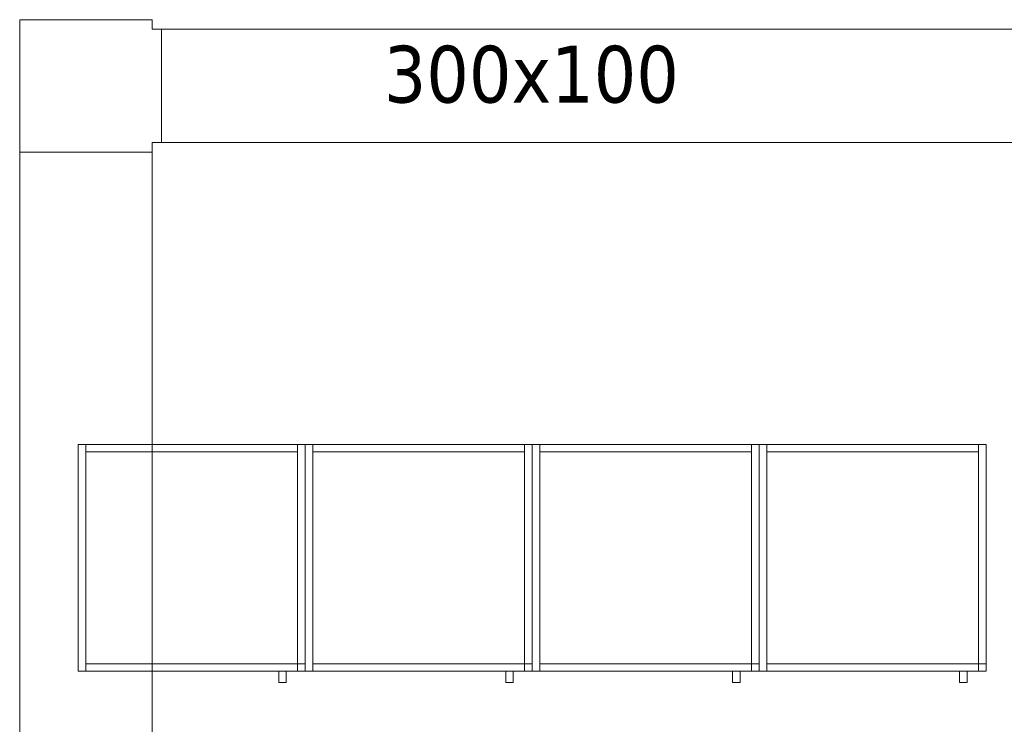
# Model space of a CAD drawing. Header units: metres. Extents: x 397.7 to 427.5, y 12.7 to 28.4.
# Tile 127 of 130: x 421.6 to 424.2, y 21.5 to 23.3. Entities that reach past the tile are written whole.
import ezdxf

# ---------------------------------------------------------------- set-up
doc = ezdxf.new("R2010")
doc.units = ezdxf.units.M
for name, color, linetype, lineweight in [('02_MOBILIARIO', 7, 'Continuous', 18), ('A-DETL-____-MBND', 7, 'Continuous', 18), ('M-HVAC-DUCT-IDEN', 7, 'Continuous', 30), ('M-HVAC-DUCT-OTLN', 7, 'Continuous', 18), ('Mobiliario', 7, 'Continuous', 18)]:
    doc.layers.add(name, color=color, linetype=linetype, lineweight=lineweight)
doc.styles.add('Tahoma_2', font='tahoma.ttf', dxfattribs={"height": 0.15})

# ---------------------------------------------------------------- blocks, each defined once
blk = doc.blocks.new('Family - Armai 60x60x60_P4-153819-07_CLI_AIRE_P4')
at = {"layer": '02_MOBILIARIO', "color": 253, "true_color": 0xaaaaaa}
for p, q in [((0, 0.03), (0, 0.63)), ((0, 0.63), (0.02, 0.63)), ((0, 0.03), (0, 0.63)), ((0, 0.63), (0, 0.03)), ((0, 0.63), (0.6, 0.63)), ((0.6, 0.63), (0, 0.63)), ((0.02, 0.63), (0.02, 0.03)), ((0.02, 0.63), (0.02, 0.61)), ((0.02, 0.63), (0.58, 0.63)), ((0.58, 0.63), (0.58, 0.61)), ((0.58, 0.03), (0.58, 0.63)), ((0.58, 0.63), (0.6, 0.63)), ((0.6, 0.63), (0.6, 0.03)), ((0.6, 0.63), (0.6, 0.03)), ((0.6, 0.03), (0.6, 0.63)), ((0.58, 0.61), (0.02, 0.61)), ((0, 0.03), (0.02, 0.03)), ((0.6, 0.03), (0, 0.03)), ((0, 0.03), (0.6, 0.03)), ((0.02, 0.05), (0.02, 0.03)), ((0.02, 0.05), (0.58, 0.05)), ((0.58, 0.03), (0.02, 0.03)), ((0.58, 0.03), (0.58, 0.05)), ((0.58, 0.05), (0.6, 0.05)), ((0.58, 0.05), (0.58, 0.03)), ((0.6, 0.03), (0.58, 0.03)), ((0.58, 0.03), (0.6, 0.03)), ((0.6, 0.03), (0.6, 0.05))]:
    blk.add_line(p, q, dxfattribs=at)
at = {"layer": 'Mobiliario', "color": 253, "true_color": 0xaaaaaa}
for p, q in [((0.02, 0.63), (0, 0.63)), ((0, 0.63), (0, 0.03)), ((0.02, 0.03), (0.02, 0.63)), ((0.02, 0.63), (0.02, 0.61)), ((0.58, 0.63), (0.02, 0.63)), ((0.58, 0.61), (0.58, 0.63)), ((0.6, 0.63), (0.58, 0.63)), ((0.58, 0.63), (0.58, 0.03)), ((0.6, 0.03), (0.6, 0.63)), ((0.02, 0.61), (0.58, 0.61)), ((0, 0.03), (0.02, 0.03)), ((0.02, 0.05), (0.02, 0.03)), ((0.58, 0.05), (0.02, 0.05)), ((0.02, 0.03), (0.58, 0.03)), ((0.6, 0.05), (0.58, 0.05)), ((0.58, 0.05), (0.58, 0.03)), ((0.58, 0.03), (0.58, 0.05)), ((0.58, 0.03), (0.6, 0.03)), ((0.58, 0.03), (0.6, 0.03)), ((0.6, 0.03), (0.6, 0.05))]:
    blk.add_line(p, q, dxfattribs=at)
blk = doc.blocks.new('Family - Armai 60x60x60_P4-153828-07_CLI_AIRE_P4')
at = {"layer": '02_MOBILIARIO', "color": 253, "true_color": 0xaaaaaa}
for p, q in [((0, 0.03), (0, 0.63)), ((0, 0.63), (0, 0.03)), ((0, 0.63), (0.6, 0.63)), ((0.6, 0.63), (0, 0.63)), ((0, 0.03), (0, 0.63)), ((0, 0.63), (0.02, 0.63)), ((0.02, 0.63), (0.02, 0.61)), ((0.02, 0.63), (0.58, 0.63)), ((0.02, 0.63), (0.02, 0.03)), ((0.58, 0.63), (0.58, 0.61)), ((0.58, 0.03), (0.58, 0.63)), ((0.58, 0.63), (0.6, 0.63)), ((0.6, 0.63), (0.6, 0.03)), ((0.6, 0.03), (0.6, 0.63)), ((0.6, 0.63), (0.6, 0.03)), ((0.58, 0.61), (0.02, 0.61)), ((0.6, 0.03), (0, 0.03)), ((0, 0.03), (0.6, 0.03)), ((0, 0.03), (0.02, 0.03)), ((0.02, 0.05), (0.02, 0.03)), ((0.02, 0.05), (0.58, 0.05)), ((0.58, 0.03), (0.02, 0.03)), ((0.58, 0.05), (0.58, 0.03)), ((0.58, 0.03), (0.58, 0.05)), ((0.58, 0.05), (0.6, 0.05)), ((0.6, 0.03), (0.58, 0.03)), ((0.58, 0.03), (0.6, 0.03)), ((0.6, 0.03), (0.6, 0.05))]:
    blk.add_line(p, q, dxfattribs=at)
at = {"layer": 'Mobiliario', "color": 253, "true_color": 0xaaaaaa}
for p, q in [((0.02, 0.63), (0, 0.63)), ((0, 0.63), (0, 0.03)), ((0.02, 0.63), (0.02, 0.61)), ((0.58, 0.63), (0.02, 0.63)), ((0.02, 0.03), (0.02, 0.63)), ((0.58, 0.61), (0.58, 0.63)), ((0.6, 0.63), (0.58, 0.63)), ((0.58, 0.63), (0.58, 0.03)), ((0.6, 0.03), (0.6, 0.63)), ((0.02, 0.61), (0.58, 0.61)), ((0, 0.03), (0.02, 0.03)), ((0.02, 0.05), (0.02, 0.03)), ((0.58, 0.05), (0.02, 0.05)), ((0.02, 0.03), (0.58, 0.03)), ((0.58, 0.03), (0.58, 0.05)), ((0.6, 0.05), (0.58, 0.05)), ((0.58, 0.05), (0.58, 0.03)), ((0.58, 0.03), (0.6, 0.03)), ((0.58, 0.03), (0.6, 0.03)), ((0.6, 0.03), (0.6, 0.05))]:
    blk.add_line(p, q, dxfattribs=at)
blk = doc.blocks.new('Family - Armai 60x60x60_P4-153864-07_CLI_AIRE_P4')
at = {"layer": 'A-DETL-____-MBND', "color": 253, "true_color": 0xaaaaaa}
for p, q in [((0, 0.03), (0, 0.63)), ((0, 0.63), (0, 0.03)), ((0, 0.63), (0.6, 0.63)), ((0.6, 0.63), (0, 0.63)), ((0, 0.03), (0, 0.63)), ((0, 0.63), (0, 0.03)), ((0, 0.63), (0.6, 0.63)), ((0.6, 0.63), (0, 0.63)), ((0, 0.03), (0, 0.63)), ((0, 0.63), (0.02, 0.63)), ((0, 0.63), (0.02, 0.63)), ((0, 0.63), (0, 0.03)), ((0.02, 0.61), (0.02, 0.63)), ((0.02, 0.63), (0.02, 0.61)), ((0.02, 0.63), (0.58, 0.63)), ((0.58, 0.63), (0.02, 0.63)), ((0.02, 0.63), (0.02, 0.03)), ((0.02, 0.03), (0.02, 0.63)), ((0.58, 0.63), (0.58, 0.61)), ((0.58, 0.63), (0.58, 0.61)), ((0.58, 0.03), (0.58, 0.63)), ((0.58, 0.63), (0.6, 0.63)), ((0.58, 0.63), (0.6, 0.63)), ((0.58, 0.63), (0.58, 0.03)), ((0.6, 0.63), (0.6, 0.03)), ((0.6, 0.03), (0.6, 0.63)), ((0.6, 0.63), (0.6, 0.03)), ((0.6, 0.03), (0.6, 0.63)), ((0.6, 0.63), (0.6, 0.03)), ((0.6, 0.03), (0.6, 0.63)), ((0.58, 0.61), (0.02, 0.61)), ((0.02, 0.61), (0.58, 0.61)), ((0.6, 0.03), (0, 0.03)), ((0, 0.03), (0.6, 0.03)), ((0.6, 0.03), (0, 0.03)), ((0, 0.03), (0.6, 0.03)), ((0.02, 0.03), (0, 0.03)), ((0, 0.03), (0.02, 0.03)), ((0.02, 0.03), (0.02, 0.05)), ((0.02, 0.05), (0.02, 0.03)), ((0.02, 0.05), (0.58, 0.05)), ((0.58, 0.05), (0.02, 0.05)), ((0.58, 0.03), (0.02, 0.03)), ((0.02, 0.03), (0.58, 0.03)), ((0.53, 0), (0.53, 0.03)), ((0.53, 0.03), (0.53, 0)), ((0.53, 0.03), (0.55, 0.03)), ((0.55, 0.03), (0.53, 0.03)), ((0.55, 0.03), (0.55, 0)), ((0.55, 0.03), (0.55, 0)), ((0.58, 0.03), (0.58, 0.05)), ((0.58, 0.05), (0.6, 0.05)), ((0.58, 0.03), (0.58, 0.05)), ((0.6, 0.05), (0.58, 0.05)), ((0.58, 0.05), (0.58, 0.03)), ((0.58, 0.05), (0.58, 0.03)), ((0.6, 0.03), (0.58, 0.03)), ((0.58, 0.03), (0.6, 0.03)), ((0.6, 0.03), (0.58, 0.03)), ((0.58, 0.03), (0.6, 0.03)), ((0.6, 0.05), (0.6, 0.03)), ((0.6, 0.03), (0.6, 0.05)), ((0.55, 0), (0.53, 0)), ((0.53, 0), (0.55, 0))]:
    blk.add_line(p, q, dxfattribs=at)
blk = doc.blocks.new('Family - Armai 60x60x60_P4-153971-07_CLI_AIRE_P4')
at = {"layer": 'A-DETL-____-MBND', "color": 253, "true_color": 0xaaaaaa}
for p, q in [((0, 0.03), (0, 0.63)), ((0, 0.63), (0.02, 0.63)), ((0, 0.63), (0.02, 0.63)), ((0, 0.63), (0, 0.03)), ((0, 0.03), (0, 0.63)), ((0, 0.63), (0, 0.03)), ((0, 0.63), (0.6, 0.63)), ((0.6, 0.63), (0, 0.63)), ((0, 0.03), (0, 0.63)), ((0, 0.63), (0, 0.03)), ((0, 0.63), (0.6, 0.63)), ((0.6, 0.63), (0, 0.63)), ((0.02, 0.63), (0.02, 0.03)), ((0.02, 0.03), (0.02, 0.63)), ((0.02, 0.61), (0.02, 0.63)), ((0.02, 0.63), (0.02, 0.61)), ((0.02, 0.63), (0.58, 0.63)), ((0.58, 0.63), (0.02, 0.63)), ((0.58, 0.03), (0.58, 0.63)), ((0.58, 0.63), (0.6, 0.63)), ((0.58, 0.63), (0.6, 0.63)), ((0.58, 0.63), (0.58, 0.03)), ((0.58, 0.63), (0.58, 0.61)), ((0.58, 0.63), (0.58, 0.61)), ((0.6, 0.63), (0.6, 0.03)), ((0.6, 0.03), (0.6, 0.63)), ((0.6, 0.63), (0.6, 0.03)), ((0.6, 0.03), (0.6, 0.63)), ((0.6, 0.63), (0.6, 0.03)), ((0.6, 0.03), (0.6, 0.63)), ((0.58, 0.61), (0.02, 0.61)), ((0.02, 0.61), (0.58, 0.61)), ((0.02, 0.03), (0, 0.03)), ((0, 0.03), (0.02, 0.03)), ((0.6, 0.03), (0, 0.03)), ((0, 0.03), (0.6, 0.03)), ((0.6, 0.03), (0, 0.03)), ((0, 0.03), (0.6, 0.03)), ((0.02, 0.03), (0.02, 0.05)), ((0.02, 0.05), (0.02, 0.03)), ((0.02, 0.05), (0.58, 0.05)), ((0.58, 0.05), (0.02, 0.05)), ((0.58, 0.03), (0.02, 0.03)), ((0.02, 0.03), (0.58, 0.03)), ((0.53, 0), (0.53, 0.03)), ((0.53, 0.03), (0.53, 0)), ((0.53, 0.03), (0.55, 0.03)), ((0.55, 0.03), (0.53, 0.03)), ((0.55, 0.03), (0.55, 0)), ((0.55, 0.03), (0.55, 0)), ((0.58, 0.05), (0.58, 0.03)), ((0.58, 0.05), (0.58, 0.03)), ((0.58, 0.03), (0.58, 0.05)), ((0.58, 0.05), (0.6, 0.05)), ((0.58, 0.03), (0.58, 0.05)), ((0.6, 0.05), (0.58, 0.05)), ((0.6, 0.03), (0.58, 0.03)), ((0.58, 0.03), (0.6, 0.03)), ((0.6, 0.03), (0.58, 0.03)), ((0.58, 0.03), (0.6, 0.03)), ((0.6, 0.05), (0.6, 0.03)), ((0.6, 0.03), (0.6, 0.05)), ((0.55, 0), (0.53, 0)), ((0.53, 0), (0.55, 0))]:
    blk.add_line(p, q, dxfattribs=at)
blk = doc.blocks.new('Family - Armai 60x60x60_P4-154023-07_CLI_AIRE_P4')
at = {"layer": 'A-DETL-____-MBND', "color": 253, "true_color": 0xaaaaaa}
for p, q in [((0, 0.03), (0, 0.63)), ((0, 0.63), (0, 0.03)), ((0, 0.63), (0.6, 0.63)), ((0.6, 0.63), (0, 0.63)), ((0, 0.03), (0, 0.63)), ((0, 0.63), (0.02, 0.63)), ((0, 0.63), (0.02, 0.63)), ((0, 0.63), (0, 0.03)), ((0, 0.03), (0, 0.63)), ((0, 0.63), (0, 0.03)), ((0, 0.63), (0.6, 0.63)), ((0.6, 0.63), (0, 0.63)), ((0.02, 0.61), (0.02, 0.63)), ((0.02, 0.63), (0.02, 0.61)), ((0.02, 0.63), (0.58, 0.63)), ((0.58, 0.63), (0.02, 0.63)), ((0.02, 0.63), (0.02, 0.03)), ((0.02, 0.03), (0.02, 0.63)), ((0.58, 0.63), (0.58, 0.61)), ((0.58, 0.63), (0.58, 0.61)), ((0.58, 0.03), (0.58, 0.63)), ((0.58, 0.63), (0.6, 0.63)), ((0.58, 0.63), (0.6, 0.63)), ((0.58, 0.63), (0.58, 0.03)), ((0.6, 0.63), (0.6, 0.03)), ((0.6, 0.03), (0.6, 0.63)), ((0.6, 0.63), (0.6, 0.03)), ((0.6, 0.03), (0.6, 0.63)), ((0.6, 0.63), (0.6, 0.03)), ((0.6, 0.03), (0.6, 0.63)), ((0.58, 0.61), (0.02, 0.61)), ((0.02, 0.61), (0.58, 0.61)), ((0.6, 0.03), (0, 0.03)), ((0, 0.03), (0.6, 0.03)), ((0.02, 0.03), (0, 0.03)), ((0, 0.03), (0.02, 0.03)), ((0.6, 0.03), (0, 0.03)), ((0, 0.03), (0.6, 0.03)), ((0.02, 0.03), (0.02, 0.05)), ((0.02, 0.05), (0.02, 0.03)), ((0.02, 0.05), (0.58, 0.05)), ((0.58, 0.05), (0.02, 0.05)), ((0.58, 0.03), (0.02, 0.03)), ((0.02, 0.03), (0.58, 0.03)), ((0.53, 0), (0.53, 0.03)), ((0.53, 0.03), (0.53, 0)), ((0.53, 0.03), (0.55, 0.03)), ((0.55, 0.03), (0.53, 0.03)), ((0.55, 0.03), (0.55, 0)), ((0.55, 0.03), (0.55, 0)), ((0.58, 0.03), (0.58, 0.05)), ((0.58, 0.05), (0.6, 0.05)), ((0.58, 0.03), (0.58, 0.05)), ((0.6, 0.05), (0.58, 0.05)), ((0.58, 0.05), (0.58, 0.03)), ((0.58, 0.05), (0.58, 0.03)), ((0.6, 0.03), (0.58, 0.03)), ((0.58, 0.03), (0.6, 0.03)), ((0.6, 0.03), (0.58, 0.03)), ((0.58, 0.03), (0.6, 0.03)), ((0.6, 0.05), (0.6, 0.03)), ((0.6, 0.03), (0.6, 0.05)), ((0.55, 0), (0.53, 0)), ((0.53, 0), (0.55, 0))]:
    blk.add_line(p, q, dxfattribs=at)
blk = doc.blocks.new('Family - Armai 60x60x60_P4-154140-07_CLI_AIRE_P4')
at = {"layer": 'A-DETL-____-MBND', "color": 253, "true_color": 0xaaaaaa}
for p, q in [((0, 0.03), (0, 0.63)), ((0, 0.63), (0.02, 0.63)), ((0, 0.63), (0.02, 0.63)), ((0, 0.63), (0, 0.03)), ((0, 0.03), (0, 0.63)), ((0, 0.63), (0, 0.03)), ((0, 0.63), (0.6, 0.63)), ((0.6, 0.63), (0, 0.63)), ((0, 0.03), (0, 0.63)), ((0, 0.63), (0, 0.03)), ((0, 0.63), (0.6, 0.63)), ((0.6, 0.63), (0, 0.63)), ((0.02, 0.63), (0.02, 0.03)), ((0.02, 0.03), (0.02, 0.63)), ((0.02, 0.61), (0.02, 0.63)), ((0.02, 0.63), (0.02, 0.61)), ((0.02, 0.63), (0.58, 0.63)), ((0.58, 0.63), (0.02, 0.63)), ((0.58, 0.03), (0.58, 0.63)), ((0.58, 0.63), (0.6, 0.63)), ((0.58, 0.63), (0.6, 0.63)), ((0.58, 0.63), (0.58, 0.03)), ((0.58, 0.63), (0.58, 0.61)), ((0.58, 0.63), (0.58, 0.61)), ((0.6, 0.63), (0.6, 0.03)), ((0.6, 0.03), (0.6, 0.63)), ((0.6, 0.63), (0.6, 0.03)), ((0.6, 0.03), (0.6, 0.63)), ((0.6, 0.63), (0.6, 0.03)), ((0.6, 0.03), (0.6, 0.63)), ((0.58, 0.61), (0.02, 0.61)), ((0.02, 0.61), (0.58, 0.61)), ((0.02, 0.03), (0, 0.03)), ((0, 0.03), (0.02, 0.03)), ((0.6, 0.03), (0, 0.03)), ((0, 0.03), (0.6, 0.03)), ((0.6, 0.03), (0, 0.03)), ((0, 0.03), (0.6, 0.03)), ((0.02, 0.03), (0.02, 0.05)), ((0.02, 0.05), (0.02, 0.03)), ((0.02, 0.05), (0.58, 0.05)), ((0.58, 0.05), (0.02, 0.05)), ((0.58, 0.03), (0.02, 0.03)), ((0.02, 0.03), (0.58, 0.03)), ((0.53, 0), (0.53, 0.03)), ((0.53, 0.03), (0.53, 0)), ((0.53, 0.03), (0.55, 0.03)), ((0.55, 0.03), (0.53, 0.03)), ((0.55, 0.03), (0.55, 0)), ((0.55, 0.03), (0.55, 0)), ((0.58, 0.03), (0.58, 0.05)), ((0.58, 0.05), (0.6, 0.05)), ((0.58, 0.03), (0.58, 0.05)), ((0.6, 0.05), (0.58, 0.05)), ((0.58, 0.05), (0.58, 0.03)), ((0.58, 0.05), (0.58, 0.03)), ((0.6, 0.03), (0.58, 0.03)), ((0.58, 0.03), (0.6, 0.03)), ((0.6, 0.03), (0.58, 0.03)), ((0.58, 0.03), (0.6, 0.03)), ((0.6, 0.05), (0.6, 0.03)), ((0.6, 0.03), (0.6, 0.05)), ((0.55, 0), (0.53, 0)), ((0.53, 0), (0.55, 0))]:
    blk.add_line(p, q, dxfattribs=at)
blk = doc.blocks.new('Family - Armai 60x60x60_P4-154236-07_CLI_AIRE_P4')
at = {"layer": 'A-DETL-____-MBND', "color": 253, "true_color": 0xaaaaaa}
for p, q in [((0, 0.03), (0, 0.63)), ((0, 0.63), (0, 0.03)), ((0, 0.63), (0.6, 0.63)), ((0.6, 0.63), (0, 0.63)), ((0, 0.03), (0, 0.63)), ((0, 0.63), (0.02, 0.63)), ((0, 0.63), (0.02, 0.63)), ((0, 0.63), (0, 0.03)), ((0, 0.03), (0, 0.63)), ((0, 0.63), (0, 0.03)), ((0, 0.63), (0.6, 0.63)), ((0.6, 0.63), (0, 0.63)), ((0.02, 0.61), (0.02, 0.63)), ((0.02, 0.63), (0.02, 0.61)), ((0.02, 0.63), (0.58, 0.63)), ((0.58, 0.63), (0.02, 0.63)), ((0.02, 0.63), (0.02, 0.03)), ((0.02, 0.03), (0.02, 0.63)), ((0.58, 0.03), (0.58, 0.63)), ((0.58, 0.63), (0.6, 0.63)), ((0.58, 0.63), (0.6, 0.63)), ((0.58, 0.63), (0.58, 0.03)), ((0.58, 0.63), (0.58, 0.61)), ((0.58, 0.63), (0.58, 0.61)), ((0.6, 0.63), (0.6, 0.03)), ((0.6, 0.03), (0.6, 0.63)), ((0.6, 0.63), (0.6, 0.03)), ((0.6, 0.03), (0.6, 0.63)), ((0.6, 0.63), (0.6, 0.03)), ((0.6, 0.03), (0.6, 0.63)), ((0.58, 0.61), (0.02, 0.61)), ((0.02, 0.61), (0.58, 0.61)), ((0.6, 0.03), (0, 0.03)), ((0, 0.03), (0.6, 0.03)), ((0.02, 0.03), (0, 0.03)), ((0, 0.03), (0.02, 0.03)), ((0.6, 0.03), (0, 0.03)), ((0, 0.03), (0.6, 0.03)), ((0.02, 0.03), (0.02, 0.05)), ((0.02, 0.05), (0.02, 0.03)), ((0.02, 0.05), (0.58, 0.05)), ((0.58, 0.05), (0.02, 0.05)), ((0.58, 0.03), (0.02, 0.03)), ((0.02, 0.03), (0.58, 0.03)), ((0.53, 0), (0.53, 0.03)), ((0.53, 0.03), (0.53, 0)), ((0.53, 0.03), (0.55, 0.03)), ((0.55, 0.03), (0.53, 0.03)), ((0.55, 0.03), (0.55, 0)), ((0.55, 0.03), (0.55, 0)), ((0.58, 0.03), (0.58, 0.05)), ((0.58, 0.05), (0.6, 0.05)), ((0.58, 0.03), (0.58, 0.05)), ((0.6, 0.05), (0.58, 0.05)), ((0.58, 0.05), (0.58, 0.03)), ((0.58, 0.05), (0.58, 0.03)), ((0.6, 0.03), (0.58, 0.03)), ((0.58, 0.03), (0.6, 0.03)), ((0.6, 0.03), (0.58, 0.03)), ((0.58, 0.03), (0.6, 0.03)), ((0.6, 0.05), (0.6, 0.03)), ((0.6, 0.03), (0.6, 0.05)), ((0.55, 0), (0.53, 0)), ((0.53, 0), (0.55, 0))]:
    blk.add_line(p, q, dxfattribs=at)
blk = doc.blocks.new('Family - Armai 60x60x60_P4-154256-07_CLI_AIRE_P4')
at = {"layer": '02_MOBILIARIO', "color": 253, "true_color": 0xaaaaaa}
for p, q in [((0, 0.03), (0, 0.63)), ((0, 0.63), (0.02, 0.63)), ((0, 0.03), (0, 0.63)), ((0, 0.63), (0, 0.03)), ((0, 0.63), (0.6, 0.63)), ((0.6, 0.63), (0, 0.63)), ((0.02, 0.63), (0.02, 0.03)), ((0.02, 0.63), (0.02, 0.61)), ((0.02, 0.63), (0.58, 0.63)), ((0.58, 0.03), (0.58, 0.63)), ((0.58, 0.63), (0.6, 0.63)), ((0.58, 0.63), (0.58, 0.61)), ((0.6, 0.63), (0.6, 0.03)), ((0.6, 0.03), (0.6, 0.63)), ((0.6, 0.63), (0.6, 0.03)), ((0.58, 0.61), (0.02, 0.61)), ((0, 0.03), (0.02, 0.03)), ((0.6, 0.03), (0, 0.03)), ((0, 0.03), (0.6, 0.03)), ((0.02, 0.05), (0.02, 0.03)), ((0.02, 0.05), (0.58, 0.05)), ((0.58, 0.03), (0.02, 0.03)), ((0.58, 0.05), (0.58, 0.03)), ((0.58, 0.03), (0.58, 0.05)), ((0.58, 0.05), (0.6, 0.05)), ((0.6, 0.03), (0.58, 0.03)), ((0.58, 0.03), (0.6, 0.03)), ((0.6, 0.03), (0.6, 0.05))]:
    blk.add_line(p, q, dxfattribs=at)
at = {"layer": 'Mobiliario', "color": 253, "true_color": 0xaaaaaa}
for p, q in [((0.02, 0.63), (0, 0.63)), ((0, 0.63), (0, 0.03)), ((0.02, 0.03), (0.02, 0.63)), ((0.02, 0.63), (0.02, 0.61)), ((0.58, 0.63), (0.02, 0.63)), ((0.6, 0.63), (0.58, 0.63)), ((0.58, 0.63), (0.58, 0.03)), ((0.58, 0.61), (0.58, 0.63)), ((0.6, 0.03), (0.6, 0.63)), ((0.02, 0.61), (0.58, 0.61)), ((0, 0.03), (0.02, 0.03)), ((0.02, 0.05), (0.02, 0.03)), ((0.58, 0.05), (0.02, 0.05)), ((0.02, 0.03), (0.58, 0.03)), ((0.58, 0.03), (0.58, 0.05)), ((0.6, 0.05), (0.58, 0.05)), ((0.58, 0.05), (0.58, 0.03)), ((0.58, 0.03), (0.6, 0.03)), ((0.58, 0.03), (0.6, 0.03)), ((0.6, 0.03), (0.6, 0.05))]:
    blk.add_line(p, q, dxfattribs=at)
blk = doc.blocks.new('Family - Armai 60x60x60_P4-154266-07_CLI_AIRE_P4')
at = {"layer": 'A-DETL-____-MBND', "color": 253, "true_color": 0xaaaaaa}
for p, q in [((0, 0.03), (0, 0.63)), ((0, 0.63), (0, 0.03)), ((0, 0.63), (0.6, 0.63)), ((0.6, 0.63), (0, 0.63)), ((0, 0.03), (0, 0.63)), ((0, 0.63), (0, 0.03)), ((0, 0.63), (0.6, 0.63)), ((0.6, 0.63), (0, 0.63)), ((0, 0.03), (0, 0.63)), ((0, 0.63), (0.02, 0.63)), ((0, 0.63), (0.02, 0.63)), ((0, 0.63), (0, 0.03)), ((0.02, 0.61), (0.02, 0.63)), ((0.02, 0.63), (0.02, 0.61)), ((0.02, 0.63), (0.58, 0.63)), ((0.58, 0.63), (0.02, 0.63)), ((0.02, 0.63), (0.02, 0.03)), ((0.02, 0.03), (0.02, 0.63)), ((0.58, 0.03), (0.58, 0.63)), ((0.58, 0.63), (0.6, 0.63)), ((0.58, 0.63), (0.6, 0.63)), ((0.58, 0.63), (0.58, 0.03)), ((0.58, 0.63), (0.58, 0.61)), ((0.58, 0.63), (0.58, 0.61)), ((0.6, 0.63), (0.6, 0.03)), ((0.6, 0.03), (0.6, 0.63)), ((0.6, 0.63), (0.6, 0.03)), ((0.6, 0.03), (0.6, 0.63)), ((0.6, 0.63), (0.6, 0.03)), ((0.6, 0.03), (0.6, 0.63)), ((0.58, 0.61), (0.02, 0.61)), ((0.02, 0.61), (0.58, 0.61)), ((0.6, 0.03), (0, 0.03)), ((0, 0.03), (0.6, 0.03)), ((0.6, 0.03), (0, 0.03)), ((0, 0.03), (0.6, 0.03)), ((0.02, 0.03), (0, 0.03)), ((0, 0.03), (0.02, 0.03)), ((0.02, 0.03), (0.02, 0.05)), ((0.02, 0.05), (0.02, 0.03)), ((0.02, 0.05), (0.58, 0.05)), ((0.58, 0.05), (0.02, 0.05)), ((0.58, 0.03), (0.02, 0.03)), ((0.02, 0.03), (0.58, 0.03)), ((0.53, 0), (0.53, 0.03)), ((0.53, 0.03), (0.53, 0)), ((0.53, 0.03), (0.55, 0.03)), ((0.55, 0.03), (0.53, 0.03)), ((0.55, 0.03), (0.55, 0)), ((0.55, 0.03), (0.55, 0)), ((0.58, 0.05), (0.58, 0.03)), ((0.58, 0.05), (0.58, 0.03)), ((0.58, 0.03), (0.58, 0.05)), ((0.58, 0.05), (0.6, 0.05)), ((0.58, 0.03), (0.58, 0.05)), ((0.6, 0.05), (0.58, 0.05)), ((0.6, 0.03), (0.58, 0.03)), ((0.58, 0.03), (0.6, 0.03)), ((0.6, 0.03), (0.58, 0.03)), ((0.58, 0.03), (0.6, 0.03)), ((0.6, 0.05), (0.6, 0.03)), ((0.6, 0.03), (0.6, 0.05)), ((0.55, 0), (0.53, 0)), ((0.53, 0), (0.55, 0))]:
    blk.add_line(p, q, dxfattribs=at)
blk = doc.blocks.new('Family - Armai 60x60x60_P4-154268-07_CLI_AIRE_P4')
at = {"layer": 'A-DETL-____-MBND', "color": 253, "true_color": 0xaaaaaa}
for p, q in [((0, 0.03), (0, 0.63)), ((0, 0.63), (0, 0.03)), ((0, 0.63), (0.6, 0.63)), ((0.6, 0.63), (0, 0.63)), ((0, 0.03), (0, 0.63)), ((0, 0.63), (0, 0.03)), ((0, 0.63), (0.6, 0.63)), ((0.6, 0.63), (0, 0.63)), ((0, 0.03), (0, 0.63)), ((0, 0.63), (0.02, 0.63)), ((0, 0.63), (0.02, 0.63)), ((0, 0.63), (0, 0.03)), ((0.02, 0.61), (0.02, 0.63)), ((0.02, 0.63), (0.02, 0.61)), ((0.02, 0.63), (0.58, 0.63)), ((0.58, 0.63), (0.02, 0.63)), ((0.02, 0.63), (0.02, 0.03)), ((0.02, 0.03), (0.02, 0.63)), ((0.58, 0.63), (0.58, 0.61)), ((0.58, 0.63), (0.58, 0.61)), ((0.58, 0.03), (0.58, 0.63)), ((0.58, 0.63), (0.6, 0.63)), ((0.58, 0.63), (0.6, 0.63)), ((0.58, 0.63), (0.58, 0.03)), ((0.6, 0.63), (0.6, 0.03)), ((0.6, 0.03), (0.6, 0.63)), ((0.6, 0.63), (0.6, 0.03)), ((0.6, 0.03), (0.6, 0.63)), ((0.6, 0.63), (0.6, 0.03)), ((0.6, 0.03), (0.6, 0.63)), ((0.58, 0.61), (0.02, 0.61)), ((0.02, 0.61), (0.58, 0.61)), ((0.6, 0.03), (0, 0.03)), ((0, 0.03), (0.6, 0.03)), ((0.6, 0.03), (0, 0.03)), ((0, 0.03), (0.6, 0.03)), ((0.02, 0.03), (0, 0.03)), ((0, 0.03), (0.02, 0.03)), ((0.02, 0.03), (0.02, 0.05)), ((0.02, 0.05), (0.02, 0.03)), ((0.02, 0.05), (0.58, 0.05)), ((0.58, 0.05), (0.02, 0.05)), ((0.58, 0.03), (0.02, 0.03)), ((0.02, 0.03), (0.58, 0.03)), ((0.53, 0), (0.53, 0.03)), ((0.53, 0.03), (0.53, 0)), ((0.53, 0.03), (0.55, 0.03)), ((0.55, 0.03), (0.53, 0.03)), ((0.55, 0.03), (0.55, 0)), ((0.55, 0.03), (0.55, 0)), ((0.58, 0.05), (0.58, 0.03)), ((0.58, 0.05), (0.58, 0.03)), ((0.58, 0.03), (0.58, 0.05)), ((0.58, 0.05), (0.6, 0.05)), ((0.58, 0.03), (0.58, 0.05)), ((0.6, 0.05), (0.58, 0.05)), ((0.6, 0.03), (0.58, 0.03)), ((0.58, 0.03), (0.6, 0.03)), ((0.6, 0.03), (0.58, 0.03)), ((0.58, 0.03), (0.6, 0.03)), ((0.6, 0.05), (0.6, 0.03)), ((0.6, 0.03), (0.6, 0.05)), ((0.55, 0), (0.53, 0)), ((0.53, 0), (0.55, 0))]:
    blk.add_line(p, q, dxfattribs=at)
blk = doc.blocks.new('Family - Armai 60x60x60_P4-154294-07_CLI_AIRE_P4')
at = {"layer": '02_MOBILIARIO', "color": 253, "true_color": 0xaaaaaa}
for p, q in [((0, 0.03), (0, 0.63)), ((0, 0.63), (0.02, 0.63)), ((0, 0.03), (0, 0.63)), ((0, 0.63), (0, 0.03)), ((0, 0.63), (0.6, 0.63)), ((0.6, 0.63), (0, 0.63)), ((0.02, 0.63), (0.02, 0.03)), ((0.02, 0.63), (0.02, 0.61)), ((0.02, 0.63), (0.58, 0.63)), ((0.58, 0.63), (0.58, 0.61)), ((0.58, 0.03), (0.58, 0.63)), ((0.58, 0.63), (0.6, 0.63)), ((0.6, 0.63), (0.6, 0.03)), ((0.6, 0.03), (0.6, 0.63)), ((0.6, 0.63), (0.6, 0.03)), ((0.58, 0.61), (0.02, 0.61)), ((0, 0.03), (0.02, 0.03)), ((0.6, 0.03), (0, 0.03)), ((0, 0.03), (0.6, 0.03)), ((0.02, 0.05), (0.02, 0.03)), ((0.02, 0.05), (0.58, 0.05)), ((0.58, 0.03), (0.02, 0.03)), ((0.58, 0.03), (0.58, 0.05)), ((0.58, 0.05), (0.6, 0.05)), ((0.58, 0.05), (0.58, 0.03)), ((0.6, 0.03), (0.58, 0.03)), ((0.58, 0.03), (0.6, 0.03)), ((0.6, 0.03), (0.6, 0.05))]:
    blk.add_line(p, q, dxfattribs=at)
at = {"layer": 'Mobiliario', "color": 253, "true_color": 0xaaaaaa}
for p, q in [((0.02, 0.63), (0, 0.63)), ((0, 0.63), (0, 0.03)), ((0.02, 0.03), (0.02, 0.63)), ((0.02, 0.63), (0.02, 0.61)), ((0.58, 0.63), (0.02, 0.63)), ((0.58, 0.61), (0.58, 0.63)), ((0.6, 0.63), (0.58, 0.63)), ((0.58, 0.63), (0.58, 0.03)), ((0.6, 0.03), (0.6, 0.63)), ((0.02, 0.61), (0.58, 0.61)), ((0, 0.03), (0.02, 0.03)), ((0.02, 0.05), (0.02, 0.03)), ((0.58, 0.05), (0.02, 0.05)), ((0.02, 0.03), (0.58, 0.03)), ((0.6, 0.05), (0.58, 0.05)), ((0.58, 0.05), (0.58, 0.03)), ((0.58, 0.03), (0.58, 0.05)), ((0.58, 0.03), (0.6, 0.03)), ((0.58, 0.03), (0.6, 0.03)), ((0.6, 0.03), (0.6, 0.05))]:
    blk.add_line(p, q, dxfattribs=at)
blk = doc.blocks.new('Family - Armai 60x60x60_P4-154354-07_CLI_AIRE_P4')
at = {"layer": 'A-DETL-____-MBND', "color": 253, "true_color": 0xaaaaaa}
for p, q in [((0, 0.03), (0, 0.63)), ((0, 0.63), (0.02, 0.63)), ((0, 0.63), (0.02, 0.63)), ((0, 0.63), (0, 0.03)), ((0, 0.03), (0, 0.63)), ((0, 0.63), (0, 0.03)), ((0, 0.63), (0.6, 0.63)), ((0.6, 0.63), (0, 0.63)), ((0, 0.03), (0, 0.63)), ((0, 0.63), (0, 0.03)), ((0, 0.63), (0.6, 0.63)), ((0.6, 0.63), (0, 0.63)), ((0.02, 0.61), (0.02, 0.63)), ((0.02, 0.63), (0.02, 0.61)), ((0.02, 0.63), (0.58, 0.63)), ((0.58, 0.63), (0.02, 0.63)), ((0.02, 0.63), (0.02, 0.03)), ((0.02, 0.03), (0.02, 0.63)), ((0.58, 0.63), (0.58, 0.61)), ((0.58, 0.63), (0.58, 0.61)), ((0.58, 0.03), (0.58, 0.63)), ((0.58, 0.63), (0.6, 0.63)), ((0.58, 0.63), (0.6, 0.63)), ((0.58, 0.63), (0.58, 0.03)), ((0.6, 0.63), (0.6, 0.03)), ((0.6, 0.03), (0.6, 0.63)), ((0.6, 0.63), (0.6, 0.03)), ((0.6, 0.03), (0.6, 0.63)), ((0.6, 0.63), (0.6, 0.03)), ((0.6, 0.03), (0.6, 0.63)), ((0.58, 0.61), (0.02, 0.61)), ((0.02, 0.61), (0.58, 0.61)), ((0.02, 0.03), (0, 0.03)), ((0, 0.03), (0.02, 0.03)), ((0.6, 0.03), (0, 0.03)), ((0, 0.03), (0.6, 0.03)), ((0.6, 0.03), (0, 0.03)), ((0, 0.03), (0.6, 0.03)), ((0.02, 0.03), (0.02, 0.05)), ((0.02, 0.05), (0.02, 0.03)), ((0.02, 0.05), (0.58, 0.05)), ((0.58, 0.05), (0.02, 0.05)), ((0.58, 0.03), (0.02, 0.03)), ((0.02, 0.03), (0.58, 0.03)), ((0.53, 0), (0.53, 0.03)), ((0.53, 0.03), (0.53, 0)), ((0.53, 0.03), (0.55, 0.03)), ((0.55, 0.03), (0.53, 0.03)), ((0.55, 0.03), (0.55, 0)), ((0.55, 0.03), (0.55, 0)), ((0.58, 0.05), (0.58, 0.03)), ((0.58, 0.05), (0.58, 0.03)), ((0.58, 0.03), (0.58, 0.05)), ((0.58, 0.05), (0.6, 0.05)), ((0.58, 0.03), (0.58, 0.05)), ((0.6, 0.05), (0.58, 0.05)), ((0.6, 0.03), (0.58, 0.03)), ((0.58, 0.03), (0.6, 0.03)), ((0.6, 0.03), (0.58, 0.03)), ((0.58, 0.03), (0.6, 0.03)), ((0.6, 0.05), (0.6, 0.03)), ((0.6, 0.03), (0.6, 0.05)), ((0.55, 0), (0.53, 0)), ((0.53, 0), (0.55, 0))]:
    blk.add_line(p, q, dxfattribs=at)
blk = doc.blocks.new('LONDR55-XX_ZZ-ARQ-CAA-M3D-Londres55_ifc-1-07_CLI_AIRE_P4')
at = {"layer": '02_MOBILIARIO', "color": 253, "lineweight": 18, "true_color": 0xaaaaaa}
for name, p in [('Family - Armai 60x60x60_P4-153864-07_CLI_AIRE_P4', (421.7821, 21.5873)), ('Family - Armai 60x60x60_P4-154256-07_CLI_AIRE_P4', (421.7821, 21.5873)), ('Family - Armai 60x60x60_P4-154268-07_CLI_AIRE_P4', (421.7821, 21.5873)), ('Family - Armai 60x60x60_P4-154140-07_CLI_AIRE_P4', (422.3821, 21.5873)), ('Family - Armai 60x60x60_P4-154294-07_CLI_AIRE_P4', (422.3821, 21.5873)), ('Family - Armai 60x60x60_P4-154354-07_CLI_AIRE_P4', (422.3821, 21.5873)), ('Family - Armai 60x60x60_P4-153828-07_CLI_AIRE_P4', (422.9821, 21.5873)), ('Family - Armai 60x60x60_P4-153971-07_CLI_AIRE_P4', (422.9821, 21.5873)), ('Family - Armai 60x60x60_P4-154266-07_CLI_AIRE_P4', (422.9821, 21.5873)), ('Family - Armai 60x60x60_P4-153819-07_CLI_AIRE_P4', (423.5821, 21.5873)), ('Family - Armai 60x60x60_P4-154023-07_CLI_AIRE_P4', (423.5821, 21.5873)), ('Family - Armai 60x60x60_P4-154236-07_CLI_AIRE_P4', (423.5821, 21.5873))]:
    blk.add_blockref(name, p, dxfattribs=at)
blk = doc.blocks.new('M_Te rectangular - Estándar-351319-07_CLI_AIRE_P4')
at = {"layer": 'M-HVAC-DUCT-OTLN', "color": 143, "true_color": 0x32aad1}
for p, q in [((-0.175, 0.175), (-0.175, -0.175)), ((-0.175, -0.175), (-0.175, 0.175)), ((-0.175, 0.175), (0.175, 0.175)), ((0.175, 0.175), (-0.175, 0.175)), ((0.175, -0.175), (0.175, 0.175)), ((0.175, 0.175), (0.175, -0.175)), ((-0.15, -0.175), (-0.175, -0.175)), ((-0.15, -0.175), (-0.175, -0.175)), ((-0.15, -0.175), (-0.15, -0.2)), ((-0.15, -0.2), (-0.15, -0.175)), ((0.15, -0.175), (0.15, -0.2)), ((0.175, -0.175), (0.15, -0.175)), ((0.175, -0.175), (0.15, -0.175)), ((0.15, -0.2), (0.15, -0.175)), ((-0.15, -0.2), (0.15, -0.2)), ((0.15, -0.2), (-0.15, -0.2))]:
    blk.add_line(p, q, dxfattribs=at)

msp = doc.modelspace()

# ---------------------------------------------------------------- linework, layer by layer
at = {"layer": 'M-HVAC-DUCT-OTLN', "color": 143, "true_color": 0x32aad1}
for p, q in [((422.0025, 23.3154), (422.0025, 23.0154)), ((422.0025, 23.3154), (424.9775, 23.3154)), ((424.9775, 23.0154), (422.0025, 23.0154)), ((421.6275, 22.9904), (421.9775, 22.9904)), ((421.6275, 20.4052), (421.6275, 22.9904)), ((421.9775, 22.9904), (421.9775, 20.4052))]:
    msp.add_line(p, q, dxfattribs=at)

# ---------------------------------------------------------------- block references
at = {"lineweight": 5}
msp.add_blockref('LONDR55-XX_ZZ-ARQ-CAA-M3D-Londres55_ifc-1-07_CLI_AIRE_P4', (0, 0), dxfattribs=at)
at = {"layer": 'M-HVAC-DUCT-OTLN', "color": 143, "true_color": 0x32aad1, "rotation": 90}
msp.add_blockref('M_Te rectangular - Estándar-351319-07_CLI_AIRE_P4', (421.8025, 23.1654), dxfattribs=at)

# ---------------------------------------------------------------- texts
at = {"layer": 'M-HVAC-DUCT-IDEN', "insert": (422.5898, 23.2714), "char_height": 0.15, "width": 0.913924, "attachment_point": 1, "style": 'Tahoma_2'}
msp.add_mtext('300x100', dxfattribs=at)

doc.saveas('drawing.dxf')
